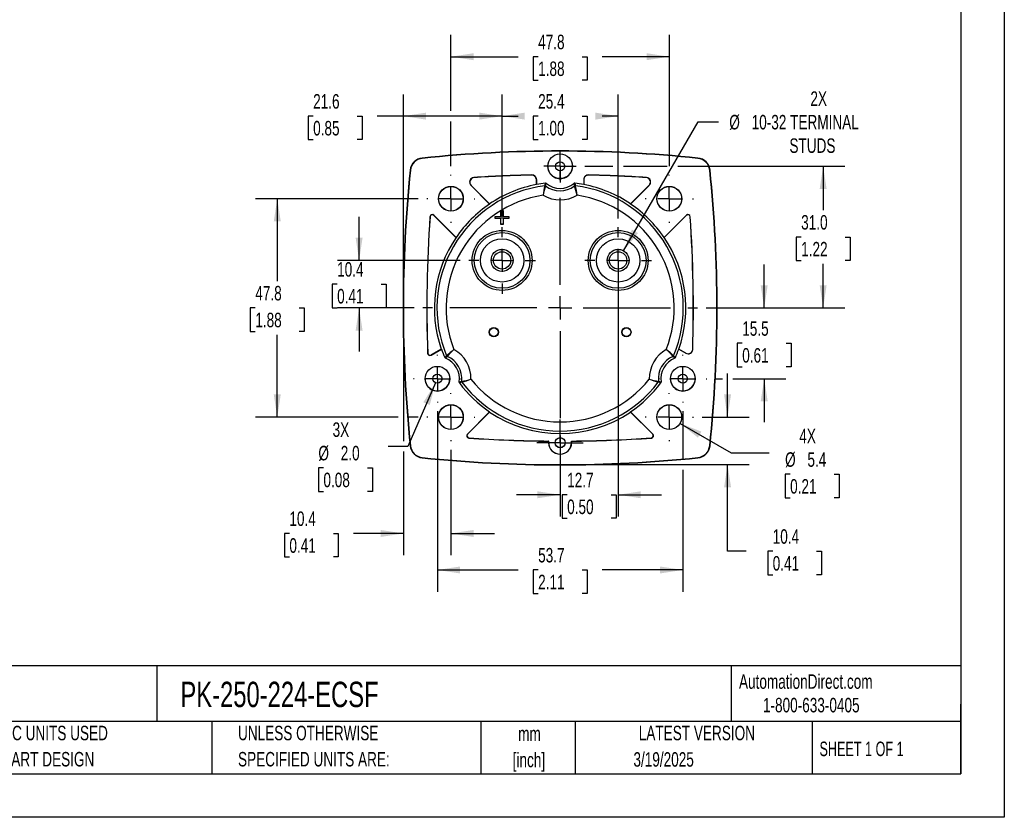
# Model space of a CAD drawing. Header units: millimetres. Extents: x 0 to 419, y 0 to 324.
# Tile 8 of 13: x 204 to 419, y 0 to 175. Entities that reach past the tile are written whole.
import ezdxf

# ---------------------------------------------------------------- set-up
doc = ezdxf.new("R2010")
doc.units = ezdxf.units.MM
doc.header["$LTSCALE"] = 1.5
doc.linetypes.add('CENTERX2', pattern=[20.32, 12.7, -2.54, 2.54, -2.54])
doc.layers.add('CENTER', color=40, linetype='CENTERX2')
doc.layers.add('DIMENSIONS', color=140, linetype='Continuous', lineweight=25)
doc.layers.add('TEXT', color=140, linetype='Continuous', lineweight=25)
doc.styles.add('SLDTEXTSTYLE0', font='TXT', dxfattribs={"width": 0.7})
doc.styles.add('SLDTEXTSTYLE1', font='TXT', dxfattribs={"width": 0.65})
doc.dimstyles.new('SLDDIMSTYLE0', dxfattribs={"dimtxt": 3.237012, "dimasz": 4.953, "dimexe": 0, "dimexo": 0.0625, "dimgap": 0.809253, "dimtad": 0, "dimtih": 1, "dimtoh": 1, "dimrnd": 1e-09, "dimzin": 12, "dimdsep": 46, "dimtxsty": 'SLDTEXTSTYLE0', "dimsah": 1, "dimcen": 0.09, "dimadec": 0, "dimazin": 3, "dimtfac": 1, "dimtofl": 0, "dimtmove": 0, "dimatfit": 3, "dimfxl": 0, "dimfrac": 2, "dimtolj": 1, "dimtzin": 12, "dimarcsym": 0})
doc.dimstyles.new('SLDDIMSTYLE2', dxfattribs={"dimtxt": 3.237012, "dimasz": 4.953, "dimexe": 0, "dimexo": 0.0625, "dimgap": 0.809253, "dimtad": 0, "dimtih": 1, "dimtoh": 1, "dimrnd": 1e-09, "dimzin": 12, "dimdsep": 46, "dimtxsty": 'SLDTEXTSTYLE0', "dimsah": 1, "dimcen": 0.09, "dimadec": 0, "dimazin": 3, "dimtfac": 1, "dimtmove": 0, "dimatfit": 0, "dimfxl": 0, "dimfrac": 2, "dimtolj": 1, "dimtzin": 12, "dimarcsym": 0})
doc.dimstyles.new('SLDDIMSTYLE4', dxfattribs={"dimtxt": 3.237012, "dimasz": 4.953, "dimexe": 0, "dimexo": 0.0625, "dimgap": 0.809253, "dimtad": 0, "dimtih": 1, "dimtoh": 1, "dimrnd": 1e-09, "dimzin": 4, "dimdsep": 46, "dimtxsty": 'SLDTEXTSTYLE0', "dimsah": 1, "dimcen": 0.09, "dimadec": 0, "dimazin": 1, "dimtfac": 1, "dimtofl": 0, "dimtmove": 0, "dimatfit": 3, "dimfxl": 0, "dimfrac": 2, "dimtolj": 1, "dimtzin": 12, "dimarcsym": 0})
doc.dimstyles.new('SLDDIMSTYLE5', dxfattribs={"dimtxt": 3.237012, "dimasz": 4.953, "dimexe": 0, "dimexo": 0.0625, "dimgap": 0.809253, "dimtad": 0, "dimtih": 1, "dimtoh": 1, "dimrnd": 1e-09, "dimzin": 12, "dimdsep": 46, "dimtxsty": 'SLDTEXTSTYLE0', "dimsah": 1, "dimcen": 0, "dimadec": 0, "dimazin": 3, "dimtfac": 1, "dimtofl": 0, "dimtmove": 0, "dimatfit": 3, "dimfxl": 0, "dimfrac": 2, "dimtolj": 1, "dimtzin": 12, "dimarcsym": 0})
doc.dimstyles.new('SLDDIMSTYLE6', dxfattribs={"dimtxt": 3.237012, "dimasz": 4.953, "dimexe": 0, "dimexo": 0.0625, "dimgap": 0.809253, "dimtad": 0, "dimtih": 1, "dimtoh": 1, "dimrnd": 1e-09, "dimzin": 12, "dimdsep": 46, "dimtxsty": 'SLDTEXTSTYLE0', "dimsah": 1, "dimcen": 0, "dimadec": 0, "dimazin": 3, "dimtfac": 1, "dimtofl": 0, "dimtmove": 0, "dimatfit": 3, "dimfxl": 0, "dimfrac": 2, "dimtolj": 1, "dimtzin": 12, "dimarcsym": 0})
doc.dimstyles.new('SLDDIMSTYLE7', dxfattribs={"dimtxt": 3.237012, "dimasz": 4.953, "dimexe": 0, "dimexo": 0.0625, "dimgap": 0.809253, "dimtad": 0, "dimtih": 1, "dimtoh": 1, "dimrnd": 1e-09, "dimzin": 4, "dimdsep": 46, "dimtxsty": 'SLDTEXTSTYLE0', "dimsah": 1, "dimcen": 0, "dimadec": 0, "dimazin": 1, "dimtfac": 1, "dimtofl": 0, "dimtmove": 0, "dimatfit": 3, "dimfxl": 0, "dimfrac": 2, "dimtolj": 1, "dimtzin": 12, "dimarcsym": 0})

# ---------------------------------------------------------------- blocks, each defined once
blk = doc.blocks.new('SW_NOTE_0_1')
at = {"layer": 'TEXT', "color": 0, "linetype": 'CENTERX2', "lineweight": 18, "char_height": 3.175, "attachment_point": 2, "style": 'SLDTEXTSTYLE0'}
for s, insert in [('mm', (4.27, 4.09)), ('[inch]', (4.14, -1.64))]:
    blk.add_mtext(s, dxfattribs=dict(at, insert=insert))
blk = doc.blocks.new('SW_NOTE_0_2')
at = {"layer": 'TEXT', "color": 0, "linetype": 'CENTERX2', "lineweight": 18, "char_height": 3.175, "attachment_point": 1, "style": 'SLDTEXTSTYLE0'}
for s, insert in [('UNLESS OTHERWISE', (0, 4.09)), ('SPECIFIED UNITS ARE:', (0, -1.64))]:
    blk.add_mtext(s, dxfattribs=dict(at, insert=insert))
blk = doc.blocks.new('SW_NOTE_0_6')
at = {"layer": 'TEXT', "color": 0, "linetype": 'CENTERX2', "lineweight": 18, "char_height": 3.175, "attachment_point": 1, "style": 'SLDTEXTSTYLE0'}
for s, insert in [('METRIC UNITS USED', (0, 4.09)), ('FOR PART DESIGN', (0, -1.64))]:
    blk.add_mtext(s, dxfattribs=dict(at, insert=insert))
blk = doc.blocks.new('_D_11')
at = {"layer": 'DIMENSIONS'}
for p, q in [((335.8, 124), (352.11, 152.25)), ((352.11, 152.25), (356.54, 152.25))]:
    blk.add_line(p, q, dxfattribs=at)
blk.add_solid([(335.8, 124), (338.93, 127.91), (337.61, 128.67)], dxfattribs=at)
at = {"layer": 'DIMENSIONS', "char_height": 3.175, "attachment_point": 1, "style": 'SLDTEXTSTYLE0'}
for s, insert in [('2X', (376.67, 158.92)), ('%%c', (358.92, 153.77)), ('10-32 TERMINAL', (363.81, 153.77)), ('STUDS', (372.08, 148.63))]:
    blk.add_mtext(s, dxfattribs=dict(at, insert=insert))
blk = doc.blocks.new('_D_12')
at = {"layer": 'DIMENSIONS'}
for p, q in [((298, 154.64), (298, 171.27)), ((345.8, 142.58), (345.8, 171.27)), ((298, 166.51), (312.7, 166.51)), ((317.09, 166.51), (316, 166.51)), ((316, 166.51), (316, 161.37)), ((326.71, 166.51), (327.79, 166.51)), ((327.79, 166.51), (327.79, 161.37)), ((345.8, 166.51), (331.09, 166.51)), ((316, 161.37), (317.09, 161.37)), ((327.79, 161.37), (326.71, 161.37)), ((298, 142.58), (298, 152.36))]:
    blk.add_line(p, q, dxfattribs=at)
for points in [[(298, 166.51), (302.95, 165.75), (302.95, 167.27)], [(345.8, 166.51), (340.84, 167.27), (340.84, 165.75)]]:
    blk.add_solid(points, dxfattribs=at)
at = {"layer": 'DIMENSIONS', "char_height": 3.175, "attachment_point": 1, "style": 'SLDTEXTSTYLE0'}
for s, insert in [('47.8', (317.09, 171.33)), ('1.88', (317.09, 165.46))]:
    blk.add_mtext(s, dxfattribs=dict(at, insert=insert))
blk = doc.blocks.new('_D_13')
at = {"layer": 'DIMENSIONS'}
for p, q in [((358.54, 87.61), (358.54, 97.14)), ((352.96, 87.61), (363.3, 87.61)), ((323.8, 77.21), (363.3, 77.21)), ((358.54, 58.24), (358.54, 77.21)), ((362.59, 58.24), (358.54, 58.24)), ((368.42, 58.24), (367.33, 58.24)), ((367.33, 58.24), (367.33, 53.09)), ((378.04, 58.24), (379.13, 58.24)), ((379.13, 58.24), (379.13, 53.09)), ((367.33, 53.09), (368.42, 53.09)), ((379.13, 53.09), (378.04, 53.09))]:
    blk.add_line(p, q, dxfattribs=at)
for points in [[(358.54, 87.61), (359.3, 92.57), (357.78, 92.57)], [(358.54, 77.21), (357.78, 72.26), (359.3, 72.26)]]:
    blk.add_solid(points, dxfattribs=at)
at = {"layer": 'DIMENSIONS', "char_height": 3.175, "attachment_point": 1, "style": 'SLDTEXTSTYLE0'}
for s, insert in [('10.4', (368.42, 63.06)), ('0.41', (368.42, 57.19))]:
    blk.add_mtext(s, dxfattribs=dict(at, insert=insert))
blk = doc.blocks.new('_D_14')
at = {"layer": 'DIMENSIONS'}
for p, q in [((287.6, 109.61), (287.6, 82.34)), ((287.6, 80.06), (287.6, 57.38)), ((298, 80.45), (298, 57.38)), ((262.65, 62.14), (261.57, 62.14)), ((261.57, 62.14), (261.57, 57)), ((272.27, 62.14), (273.36, 62.14)), ((273.36, 62.14), (273.36, 57)), ((287.6, 62.14), (276.66, 62.14)), ((298, 62.14), (307.52, 62.14)), ((261.57, 57), (262.65, 57)), ((273.36, 57), (272.27, 57))]:
    blk.add_line(p, q, dxfattribs=at)
for points in [[(287.6, 62.14), (282.64, 62.91), (282.64, 61.38)], [(298, 62.14), (302.95, 61.38), (302.95, 62.91)]]:
    blk.add_solid(points, dxfattribs=at)
at = {"layer": 'DIMENSIONS', "char_height": 3.175, "attachment_point": 1, "style": 'SLDTEXTSTYLE0'}
for s, insert in [('10.4', (262.65, 66.96)), ('0.41', (262.65, 61.09))]:
    blk.add_mtext(s, dxfattribs=dict(at, insert=insert))
blk = doc.blocks.new('_D_15')
at = {"layer": 'DIMENSIONS'}
for p, q in [((334.6, 120.02), (334.6, 65.85)), ((321.9, 79.55), (321.9, 65.85)), ((321.9, 70.61), (312.37, 70.61)), ((323.44, 70.61), (322.35, 70.61)), ((322.35, 70.61), (322.35, 65.47)), ((333.06, 70.61), (334.14, 70.61)), ((334.14, 70.61), (334.14, 65.47)), ((334.6, 70.61), (344.12, 70.61)), ((322.35, 65.47), (323.44, 65.47)), ((334.14, 65.47), (333.06, 65.47))]:
    blk.add_line(p, q, dxfattribs=at)
for points in [[(321.9, 70.61), (316.94, 71.37), (316.94, 69.85)], [(334.6, 70.61), (339.55, 69.85), (339.55, 71.37)]]:
    blk.add_solid(points, dxfattribs=at)
at = {"layer": 'DIMENSIONS', "char_height": 3.175, "attachment_point": 1, "style": 'SLDTEXTSTYLE0'}
for s, insert in [('12.7', (323.44, 75.43)), ('0.50', (323.44, 69.56))]:
    blk.add_mtext(s, dxfattribs=dict(at, insert=insert))
blk = doc.blocks.new('_D_16')
at = {"layer": 'DIMENSIONS'}
for p, q in [((290.83, 135.41), (255.23, 135.41)), ((260, 135.41), (260, 117.38)), ((255.19, 111.51), (254.1, 111.51)), ((254.1, 111.51), (254.1, 106.37)), ((264.81, 111.51), (265.89, 111.51)), ((265.89, 111.51), (265.89, 106.37)), ((254.1, 106.37), (255.19, 106.37)), ((260, 87.61), (260, 105.64)), ((265.89, 106.37), (264.81, 106.37)), ((286.45, 87.61), (255.23, 87.61)), ((290.83, 87.61), (288.74, 87.61))]:
    blk.add_line(p, q, dxfattribs=at)
for points in [[(260, 135.41), (259.23, 130.46), (260.76, 130.46)], [(260, 87.61), (260.76, 92.57), (259.23, 92.57)]]:
    blk.add_solid(points, dxfattribs=at)
at = {"layer": 'DIMENSIONS', "char_height": 3.175, "attachment_point": 1, "style": 'SLDTEXTSTYLE0'}
for s, insert in [('47.8', (255.19, 116.33)), ('1.88', (255.19, 110.46))]:
    blk.add_mtext(s, dxfattribs=dict(at, insert=insert))
blk = doc.blocks.new('_D_17')
at = {"layer": 'DIMENSIONS'}
for p, q in [((327.34, 142.52), (333.45, 142.52)), ((335.74, 142.52), (345.35, 142.52)), ((347.63, 142.52), (384.22, 142.52)), ((379.46, 142.52), (379.46, 132.89)), ((374.65, 127.02), (373.57, 127.02)), ((373.57, 127.02), (373.57, 121.87)), ((384.27, 127.02), (385.36, 127.02)), ((385.36, 127.02), (385.36, 121.87)), ((373.57, 121.87), (374.65, 121.87)), ((379.46, 111.51), (379.46, 121.15)), ((385.36, 121.87), (384.27, 121.87)), ((353.86, 111.51), (384.22, 111.51))]:
    blk.add_line(p, q, dxfattribs=at)
for points in [[(379.46, 142.52), (378.7, 137.57), (380.22, 137.57)], [(379.46, 111.51), (380.22, 116.47), (378.7, 116.47)]]:
    blk.add_solid(points, dxfattribs=at)
at = {"layer": 'DIMENSIONS', "char_height": 3.175, "attachment_point": 1, "style": 'SLDTEXTSTYLE0'}
for s, insert in [('31.0', (374.65, 131.84)), ('1.22', (374.65, 125.97))]:
    blk.add_mtext(s, dxfattribs=dict(at, insert=insert))
blk = doc.blocks.new('_D_18')
at = {"layer": 'DIMENSIONS'}
for p, q in [((366.56, 111.51), (366.56, 121.04)), ((353.86, 111.51), (371.32, 111.51)), ((361.75, 103.77), (360.66, 103.77)), ((360.66, 103.77), (360.66, 98.62)), ((371.37, 103.77), (372.45, 103.77)), ((372.45, 103.77), (372.45, 98.62)), ((360.66, 98.62), (361.75, 98.62)), ((372.45, 98.62), (371.37, 98.62)), ((355.89, 96.02), (357.4, 96.02)), ((359.68, 96.02), (371.32, 96.02)), ((366.56, 96.02), (366.56, 86.5))]:
    blk.add_line(p, q, dxfattribs=at)
for points in [[(366.56, 111.51), (367.32, 116.47), (365.79, 116.47)], [(366.56, 96.02), (365.79, 91.07), (367.32, 91.07)]]:
    blk.add_solid(points, dxfattribs=at)
at = {"layer": 'DIMENSIONS', "char_height": 3.175, "attachment_point": 1, "style": 'SLDTEXTSTYLE0'}
for s, insert in [('15.5', (361.75, 108.59)), ('0.61', (361.75, 102.72))]:
    blk.add_mtext(s, dxfattribs=dict(at, insert=insert))
blk = doc.blocks.new('_D_19')
at = {"layer": 'DIMENSIONS'}
for p, q in [((295.05, 88.88), (295.05, 49.39)), ((348.74, 88.88), (348.74, 78.36)), ((348.74, 76.07), (348.74, 49.39)), ((295.05, 54.15), (312.7, 54.15)), ((317.09, 54.15), (316, 54.15)), ((316, 54.15), (316, 49)), ((326.71, 54.15), (327.79, 54.15)), ((327.79, 54.15), (327.79, 49)), ((348.74, 54.15), (331.09, 54.15)), ((316, 49), (317.09, 49)), ((327.79, 49), (326.71, 49))]:
    blk.add_line(p, q, dxfattribs=at)
for points in [[(295.05, 54.15), (300, 53.39), (300, 54.91)], [(348.74, 54.15), (343.79, 54.91), (343.79, 53.39)]]:
    blk.add_solid(points, dxfattribs=at)
at = {"layer": 'DIMENSIONS', "char_height": 3.175, "attachment_point": 1, "style": 'SLDTEXTSTYLE0'}
for s, insert in [('53.7', (317.09, 58.97)), ('2.11', (317.09, 53.1))]:
    blk.add_mtext(s, dxfattribs=dict(at, insert=insert))
blk = doc.blocks.new('_D_20')
at = {"layer": 'DIMENSIONS'}
for p, q in [((277.91, 121.92), (277.91, 131.45)), ((300, 121.92), (273.15, 121.92)), ((273.1, 116.72), (272.02, 116.72)), ((272.02, 116.72), (272.02, 111.57)), ((282.72, 116.72), (283.81, 116.72)), ((283.81, 116.72), (283.81, 111.57)), ((272.02, 111.57), (273.1, 111.57)), ((289.93, 111.51), (273.15, 111.51)), ((277.91, 111.51), (277.91, 101.99)), ((283.81, 111.57), (282.72, 111.57))]:
    blk.add_line(p, q, dxfattribs=at)
for points in [[(277.91, 121.92), (278.67, 126.88), (277.15, 126.88)], [(277.91, 111.51), (277.15, 106.56), (278.67, 106.56)]]:
    blk.add_solid(points, dxfattribs=at)
at = {"layer": 'DIMENSIONS', "char_height": 3.175, "attachment_point": 1, "style": 'SLDTEXTSTYLE0'}
for s, insert in [('10.4', (273.1, 121.54)), ('0.41', (273.1, 115.67))]:
    blk.add_mtext(s, dxfattribs=dict(at, insert=insert))
blk = doc.blocks.new('_D_21')
at = {"layer": 'DIMENSIONS'}
for p, q in [((309.2, 131.12), (309.2, 158.26)), ((334.6, 131.12), (334.6, 158.26)), ((309.2, 153.5), (312.7, 153.5)), ((317.09, 153.5), (316, 153.5)), ((316, 153.5), (316, 148.35)), ((326.71, 153.5), (327.79, 153.5)), ((327.79, 153.5), (327.79, 148.35)), ((334.6, 153.5), (331.09, 153.5)), ((316, 148.35), (317.09, 148.35)), ((327.79, 148.35), (326.71, 148.35))]:
    blk.add_line(p, q, dxfattribs=at)
for points in [[(309.2, 153.5), (314.15, 152.74), (314.15, 154.26)], [(334.6, 153.5), (329.64, 154.26), (329.64, 152.74)]]:
    blk.add_solid(points, dxfattribs=at)
at = {"layer": 'DIMENSIONS', "char_height": 3.175, "attachment_point": 1, "style": 'SLDTEXTSTYLE0'}
for s, insert in [('25.4', (317.09, 158.32)), ('1.00', (317.09, 152.45))]:
    blk.add_mtext(s, dxfattribs=dict(at, insert=insert))
blk = doc.blocks.new('_D_22')
at = {"layer": 'DIMENSIONS'}
for p, q in [((348.15, 86.25), (359.34, 79.8)), ((359.34, 79.8), (367.67, 79.8)), ((372.23, 75.09), (371.14, 75.09)), ((371.14, 75.09), (371.14, 69.95)), ((381.84, 75.09), (382.93, 75.09)), ((382.93, 75.09), (382.93, 69.95)), ((371.14, 69.95), (372.23, 69.95)), ((382.93, 69.95), (381.84, 69.95))]:
    blk.add_line(p, q, dxfattribs=at)
blk.add_solid([(348.15, 86.25), (352.06, 83.12), (352.82, 84.44)], dxfattribs=at)
at = {"layer": 'DIMENSIONS', "char_height": 3.175, "attachment_point": 1, "style": 'SLDTEXTSTYLE0'}
for s, insert in [('4X', (374.24, 85.06)), ('%%c', (371.13, 79.91)), ('5.4', (376.02, 79.91)), ('0.21', (372.23, 74.04))]:
    blk.add_mtext(s, dxfattribs=dict(at, insert=insert))
blk = doc.blocks.new('_D_23')
at = {"layer": 'DIMENSIONS'}
for p, q in [((287.6, 113.42), (287.6, 158.26)), ((309.2, 131.12), (309.2, 158.26)), ((267.85, 153.5), (266.76, 153.5)), ((266.76, 153.5), (266.76, 148.35)), ((277.47, 153.5), (278.56, 153.5)), ((278.56, 153.5), (278.56, 148.35)), ((287.6, 153.5), (281.86, 153.5)), ((309.2, 153.5), (287.6, 153.5)), ((266.76, 148.35), (267.85, 148.35)), ((278.56, 148.35), (277.47, 148.35))]:
    blk.add_line(p, q, dxfattribs=at)
for points in [[(287.6, 153.5), (292.55, 152.74), (292.55, 154.26)], [(309.2, 153.5), (304.24, 154.26), (304.24, 152.74)]]:
    blk.add_solid(points, dxfattribs=at)
at = {"layer": 'DIMENSIONS', "char_height": 3.175, "attachment_point": 1, "style": 'SLDTEXTSTYLE0'}
for s, insert in [('21.6', (267.85, 158.32)), ('0.85', (267.85, 152.45))]:
    blk.add_mtext(s, dxfattribs=dict(at, insert=insert))
blk = doc.blocks.new('_D_24')
at = {"layer": 'DIMENSIONS'}
for p, q in [((294.65, 95.11), (288.6, 81.2)), ((288.6, 81.2), (284.27, 81.2)), ((270.1, 76.5), (269.01, 76.5)), ((269.01, 76.5), (269.01, 71.36)), ((279.72, 76.5), (280.81, 76.5)), ((280.81, 76.5), (280.81, 71.36)), ((269.01, 71.36), (270.1, 71.36)), ((280.81, 71.36), (279.72, 71.36))]:
    blk.add_line(p, q, dxfattribs=at)
blk.add_solid([(294.65, 95.11), (291.97, 90.87), (293.37, 90.26)], dxfattribs=at)
at = {"layer": 'DIMENSIONS', "char_height": 3.175, "attachment_point": 1, "style": 'SLDTEXTSTYLE0'}
for s, insert in [('3X', (272.11, 86.46)), ('%%c', (269, 81.32)), ('2.0', (273.89, 81.32)), ('0.08', (270.1, 75.45))]:
    blk.add_mtext(s, dxfattribs=dict(at, insert=insert))
blk = doc.blocks.new('SW_CENTERMARKSYMBOL_0')
at = {"layer": 'CENTER', "color": 0}
for p, q in [((0, 5.08), (0, 7.29)), ((0, 0), (0, 2.54)), ((-5.08, 0), (-7.29, 0)), ((0, 0), (-2.54, 0)), ((0, 0), (0, -2.54)), ((0, 0), (2.54, 0)), ((5.08, 0), (7.29, 0)), ((0, -5.08), (0, -7.29))]:
    blk.add_line(p, q, dxfattribs=at)
blk = doc.blocks.new('SW_CENTERMARKSYMBOL_1')
at = {"layer": 'CENTER', "color": 0}
for p, q in [((0, 5.08), (0, 7.29)), ((0, 0), (0, 2.54)), ((-5.08, 0), (-7.29, 0)), ((0, 0), (-2.54, 0)), ((0, 0), (0, -2.54)), ((0, 0), (2.54, 0)), ((5.08, 0), (7.29, 0)), ((0, -5.08), (0, -7.29))]:
    blk.add_line(p, q, dxfattribs=at)
blk = doc.blocks.new('SW_CENTERMARKSYMBOL_2')
at = {"layer": 'CENTER', "color": 0}
for p, q in [((0, 5.08), (0, 5.26)), ((0, 0), (0, 2.54)), ((-5.08, 0), (-5.26, 0)), ((0, 0), (-2.54, 0)), ((0, 0), (0, -2.54)), ((0, 0), (2.54, 0)), ((5.08, 0), (5.26, 0)), ((0, -5.08), (0, -5.26))]:
    blk.add_line(p, q, dxfattribs=at)
blk = doc.blocks.new('SW_CENTERMARKSYMBOL_3')
at = {"layer": 'CENTER', "color": 0}
for p, q in [((0, 5.08), (0, 5.26)), ((0, 0), (0, 2.54)), ((-5.08, 0), (-5.26, 0)), ((0, 0), (-2.54, 0)), ((0, 0), (0, -2.54)), ((0, 0), (2.54, 0)), ((5.08, 0), (5.26, 0)), ((0, -5.08), (0, -5.26))]:
    blk.add_line(p, q, dxfattribs=at)
blk = doc.blocks.new('SW_CENTERMARKSYMBOL_4')
at = {"layer": 'CENTER', "color": 0}
for p, q in [((0, 5.08), (0, 5.26)), ((0, 0), (0, 2.54)), ((-5.08, 0), (-5.26, 0)), ((0, 0), (-2.54, 0)), ((0, 0), (0, -2.54)), ((0, 0), (2.54, 0)), ((5.08, 0), (5.26, 0)), ((0, -5.08), (0, -5.26))]:
    blk.add_line(p, q, dxfattribs=at)
blk = doc.blocks.new('SW_CENTERMARKSYMBOL_5')
at = {"layer": 'CENTER', "color": 0}
for p, q in [((0, 5.08), (0, 5.26)), ((0, 0), (0, 2.54)), ((-5.08, 0), (-5.26, 0)), ((0, 0), (-2.54, 0)), ((0, 0), (0, -2.54)), ((0, 0), (2.54, 0)), ((5.08, 0), (5.26, 0)), ((0, -5.08), (0, -5.26))]:
    blk.add_line(p, q, dxfattribs=at)
blk = doc.blocks.new('SW_CENTERMARKSYMBOL_6')
at = {"layer": 'CENTER', "color": 0}
for p, q in [((0, 5.08), (0, 30.06)), ((0, 0), (0, 2.54)), ((-5.08, 0), (-30.06, 0)), ((0, 0), (-2.54, 0)), ((0, 0), (0, -2.54)), ((0, 0), (2.54, 0)), ((5.08, 0), (30.06, 0)), ((0, -5.08), (0, -30.06))]:
    blk.add_line(p, q, dxfattribs=at)
blk = doc.blocks.new('SW_CENTERMARKSYMBOL_7')
at = {"layer": 'CENTER', "color": 0}
for p, q in [((0, 2.54), (0, 3.54)), ((0, 0), (0, 2.54)), ((-2.54, 0), (-3.54, 0)), ((0, 0), (-2.54, 0)), ((0, 0), (0, -2.54)), ((0, 0), (2.54, 0)), ((2.54, 0), (3.54, 0)), ((0, -2.54), (0, -3.54))]:
    blk.add_line(p, q, dxfattribs=at)
blk = doc.blocks.new('SW_CENTERMARKSYMBOL_8')
at = {"layer": 'CENTER', "color": 0}
for p, q in [((0, 5.08), (0, 5.24)), ((0, 0), (0, 2.54)), ((-5.08, 0), (-5.24, 0)), ((0, 0), (-2.54, 0)), ((0, 0), (0, -2.54)), ((0, 0), (2.54, 0)), ((5.08, 0), (5.24, 0)), ((0, -5.08), (0, -5.24))]:
    blk.add_line(p, q, dxfattribs=at)
blk = doc.blocks.new('SW_CENTERMARKSYMBOL_9')
at = {"layer": 'CENTER', "color": 0}
for p, q in [((0, 2.54), (0, 5.06)), ((0, 0), (0, 2.54)), ((-2.54, 0), (-5.06, 0)), ((0, 0), (-2.54, 0)), ((0, 0), (0, -2.54)), ((0, 0), (2.54, 0)), ((2.54, 0), (5.06, 0)), ((0, -2.54), (0, -5.06))]:
    blk.add_line(p, q, dxfattribs=at)
blk = doc.blocks.new('SW_CENTERMARKSYMBOL_10')
at = {"layer": 'CENTER', "color": 0}
for p, q in [((0, 5.08), (0, 5.24)), ((0, 0), (0, 2.54)), ((-5.08, 0), (-5.24, 0)), ((0, 0), (-2.54, 0)), ((0, 0), (0, -2.54)), ((0, 0), (2.54, 0)), ((5.08, 0), (5.24, 0)), ((0, -5.08), (0, -5.24))]:
    blk.add_line(p, q, dxfattribs=at)

msp = doc.modelspace()

# ---------------------------------------------------------------- linework, layer by layer
at = {"color": 7, "linetype": 'Continuous'}
for p, q in [((419.104, 323.854), (419.104, 0.004)), ((419.104, 0.004), (0.004, 0.004))]:
    msp.add_line(p, q, dxfattribs=at)
for p, q in [((291.728, 144.33), (291.735, 144.262)), ((324.616, 142.513), (324.606, 142.746)), ((352.065, 144.33), (352.058, 144.262)), ((289.079, 141.681), (289.148, 141.674)), ((303.062, 140.048), (303.018, 140.065)), ((315.694, 140.615), (315.675, 140.596)), ((328.118, 140.596), (328.099, 140.615)), ((340.775, 140.065), (340.731, 140.048)), ((354.714, 141.681), (354.645, 141.674)), ((302.42, 138.343), (302.376, 138.36)), ((302.376, 138.36), (306.478, 134.258)), ((306.479, 134.284), (302.42, 138.343)), ((316.697, 139.596), (316.716, 139.616)), ((316.697, 139.596), (316.697, 138.517)), ((316.705, 138.518), (316.716, 138.499)), ((316.716, 138.499), (316.716, 139.616)), ((318.544, 138.258), (318.695, 138.805)), ((318.723, 138.211), (318.881, 138.751)), ((324.912, 138.751), (325.07, 138.211)), ((325.098, 138.805), (325.249, 138.258)), ((327.077, 139.616), (327.097, 139.596)), ((327.077, 139.616), (327.077, 138.499)), ((327.077, 138.499), (327.088, 138.518)), ((327.097, 139.596), (327.097, 138.517)), ((341.373, 138.343), (337.314, 134.284)), ((337.315, 134.258), (341.417, 138.36)), ((341.373, 138.343), (341.417, 138.36)), ((306.472, 134.279), (306.478, 134.258)), ((337.315, 134.258), (337.322, 134.279)), ((293.419, 131.492), (293.435, 131.449)), ((294.271, 131.811), (294.288, 131.768)), ((299.151, 126.932), (294.271, 131.811)), ((294.288, 131.768), (299.112, 126.943)), ((307.697, 131.063), (307.697, 131.563)), ((307.697, 131.563), (307.699, 131.56)), ((307.697, 131.563), (308.947, 131.563)), ((307.699, 131.065), (307.699, 131.56)), ((307.699, 131.56), (308.949, 131.56)), ((308.949, 132.81), (308.947, 132.813)), ((308.947, 132.813), (309.447, 132.813)), ((308.947, 131.563), (308.947, 132.813)), ((308.947, 131.563), (308.949, 131.56)), ((308.949, 132.81), (309.444, 132.81)), ((308.949, 131.56), (308.949, 132.81)), ((309.447, 132.813), (309.444, 132.81)), ((309.444, 132.81), (309.444, 131.56)), ((309.447, 131.563), (309.444, 131.56)), ((309.444, 131.56), (310.694, 131.56)), ((309.447, 132.813), (309.447, 131.563)), ((309.447, 131.563), (310.697, 131.563)), ((310.697, 131.563), (310.694, 131.56)), ((310.694, 131.56), (310.694, 131.065)), ((310.697, 131.563), (310.697, 131.063)), ((349.522, 131.811), (344.642, 126.932)), ((344.681, 126.943), (349.506, 131.768)), ((349.506, 131.768), (349.522, 131.811)), ((350.358, 131.449), (350.374, 131.492)), ((307.697, 131.063), (307.699, 131.065)), ((308.947, 131.063), (307.697, 131.063)), ((308.949, 131.065), (307.699, 131.065)), ((308.947, 131.063), (308.949, 131.065)), ((308.947, 129.813), (308.947, 131.063)), ((308.947, 129.813), (308.949, 129.815)), ((309.447, 129.813), (308.947, 129.813)), ((308.949, 129.815), (308.949, 131.065)), ((309.444, 129.815), (308.949, 129.815)), ((310.694, 131.065), (309.444, 131.065)), ((309.444, 131.065), (309.444, 129.815)), ((309.447, 131.063), (309.444, 131.065)), ((309.447, 129.813), (309.444, 129.815)), ((310.697, 131.063), (309.447, 131.063)), ((309.447, 131.063), (309.447, 129.813)), ((310.697, 131.063), (310.694, 131.065)), ((299.151, 126.932), (299.112, 126.943)), ((344.681, 126.943), (344.642, 126.932)), ((292.916, 101.634), (292.897, 101.601)), ((293.647, 101.185), (295.935, 102.506)), ((295.895, 102.505), (293.665, 101.218)), ((295.895, 102.505), (295.935, 102.506)), ((347.858, 102.506), (347.898, 102.505)), ((347.858, 102.506), (349.424, 101.602)), ((349.406, 101.635), (347.898, 102.505)), ((349.406, 101.635), (349.424, 101.602)), ((350.923, 102.437), (350.905, 102.47)), ((293.665, 101.218), (293.647, 101.185)), ((296.66, 100.639), (297.058, 101.044)), ((296.799, 100.505), (297.188, 100.912)), ((346.605, 100.912), (346.994, 100.505)), ((346.735, 101.044), (347.133, 100.639)), ((297.769, 96.013), (297.759, 96.246)), ((300.361, 95.415), (299.815, 95.282)), ((300.411, 95.237), (299.862, 95.095)), ((343.932, 95.095), (343.382, 95.237)), ((343.978, 95.282), (343.432, 95.415)), ((351.463, 96.013), (351.453, 96.246)), ((306.478, 88.767), (301.598, 83.888)), ((301.641, 83.904), (306.466, 88.729)), ((306.466, 88.729), (306.478, 88.767)), ((337.327, 88.729), (337.315, 88.767)), ((342.195, 83.888), (337.315, 88.767)), ((337.327, 88.729), (342.152, 83.904)), ((301.598, 83.888), (301.641, 83.904)), ((301.917, 83.035), (301.961, 83.051)), ((319.397, 82.374), (319.377, 82.355)), ((319.377, 82.355), (319.377, 82.013)), ((319.377, 82.013), (319.397, 82.013)), ((319.397, 82.013), (319.397, 82.374)), ((324.416, 82.355), (324.397, 82.374)), ((324.397, 82.374), (324.397, 82.013)), ((324.397, 82.013), (324.416, 82.013)), ((324.416, 82.013), (324.416, 82.355)), ((341.833, 83.051), (341.876, 83.035)), ((342.152, 83.904), (342.195, 83.888)), ((289.148, 81.351), (289.079, 81.344)), ((354.714, 81.344), (354.645, 81.351)), ((291.728, 78.695), (291.735, 78.764)), ((352.065, 78.695), (352.058, 78.764))]:
    msp.add_line(p, q)
at = {"flags": 128}
for points in [[(324.486, 141.683), (324.577, 142.053), (324.616, 142.513)], [(297.639, 95.183), (297.73, 95.553), (297.769, 96.013)], [(351.333, 95.183), (351.423, 95.553), (351.463, 96.013)]]:
    msp.add_lwpolyline(points, dxfattribs=at)
for centre, radius in [((321.897, 142.524), 2.7), ((321.897, 142.524), 1), ((297.997, 135.413), 2.719), ((297.997, 135.413), 2.7), ((345.797, 135.413), 2.719), ((345.797, 135.413), 2.7), ((309.197, 121.913), 6.558), ((309.197, 121.913), 6.1), ((334.597, 121.913), 6.558), ((334.597, 121.913), 6.1), ((309.197, 121.924), 4.75), ((334.597, 121.924), 4.75), ((309.197, 121.924), 2.4), ((309.197, 121.924), 1.9), ((334.597, 121.924), 2.4), ((334.597, 121.924), 1.9), ((307.397, 106.211), 1.015), ((307.397, 106.211), 0.95), ((336.397, 106.211), 1.015), ((336.397, 106.211), 0.95), ((295.05, 96.024), 2.7), ((295.05, 96.024), 1), ((348.743, 96.024), 2.7), ((348.743, 96.024), 1), ((297.997, 87.613), 2.719), ((297.997, 87.613), 2.7), ((345.797, 87.613), 2.719), ((345.797, 87.613), 2.7), ((321.897, 82.013), 1.111), ((321.897, 82.013), 1.1)]:
    msp.add_circle(centre, radius)
for centre, radius, start, end in [((321.897, -148.187), 294.069, 84.11164, 95.88836), ((321.897, -148.187), 294, 84.11164, 95.88836), ((292.032, 141.377), 2.969, 95.88836, 174.11164), ((292.032, 141.377), 2.9, 95.88836, 174.11164), ((321.897, 142.513), 2.7, 179.88574, 0), ((351.761, 141.377), 2.9, 5.88836, 84.11164), ((351.761, 141.377), 2.969, 5.88836, 84.11164), ((581.597, 111.513), 294.069, 174.11164, 185.88836), ((581.597, 111.513), 294, 174.11164, 185.88836), ((303.083, 139.067), 1, 93.74164, 225.0049), ((321.897, -148.237), 288.919, 91.23006, 93.74645), ((321.897, -148.237), 288.9, 91.23397, 93.73802), ((315.697, 139.596), 1, 359.99935, 91.23463), ((315.716, 139.616), 1, 359.99933, 91.23073), ((328.077, 139.616), 1, 88.76927, 180.00067), ((328.097, 139.596), 1, 88.76537, 180.00065), ((321.897, -148.237), 288.919, 86.25355, 88.76994), ((321.897, -148.237), 288.9, 86.26198, 88.76603), ((340.71, 139.067), 1, 314.99515, 86.25849), ((62.197, 111.513), 294, 354.11164, 5.88836), ((62.197, 111.513), 294.069, 354.11164, 5.88836), ((321.897, 111.513), 26.955, 97.14505, 202.85495), ((303.127, 139.05), 1, 93.73301, 225.00498), ((321.897, 111.513), 27.5, 100.88122, 124.11878), ((321.897, 111.513), 27.479, 96.68982, 100.86738), ((350.684, 131.289), 32.887, 167.7661, 171.43529), ((342.884, 130.443), 25.379, 162.17591, 166.91861), ((318.575, 138.01), 0.25, 53.59047, 97.13786), ((318.725, 138.556), 0.25, 51.27825, 96.69007), ((321.897, 142.513), 5.345, 233.58327, 306.41673), ((321.897, 142.513), 4.821, 231.2785, 308.7215), ((325.069, 138.556), 0.25, 83.30993, 128.72175), ((325.218, 138.01), 0.25, 82.86261, 126.40953), ((300.79, 130.41), 25.503, 13.09287, 17.81261), ((321.897, 111.513), 27.479, 79.13262, 83.31018), ((321.897, 111.513), 26.955, 337.14505, 82.85495), ((293.04, 131.277), 32.957, 8.56858, 12.23003), ((321.897, 111.513), 27.5, 55.88122, 79.11878), ((340.666, 139.05), 1, 314.99503, 86.26693), ((321.896, 111.513), 24.955, 98.60159, 201.39841), ((321.897, 142.513), 7.345, 239.45506, 300.54494), ((321.897, 111.513), 24.955, 338.60159, 81.39841), ((321.897, 111.513), 27.479, 124.13262, 145.86738), ((321.897, 111.513), 27.479, 34.13262, 55.86738), ((581.647, 111.513), 288.919, 176.03468, 181.96598), ((581.647, 111.513), 288.9, 176.04306, 181.95963), ((293.918, 131.458), 0.5, 44.99513, 176.03956), ((293.934, 131.414), 0.5, 44.99513, 176.04794), ((349.859, 131.414), 0.5, 3.95206, 135.00487), ((349.875, 131.458), 0.5, 3.96044, 135.00487), ((62.147, 111.513), 288.9, 358.20623, 3.95694), ((62.147, 111.513), 288.919, 358.19984, 3.96532), ((321.897, 111.513), 27.517, 145.89274, 199.10726), ((321.897, 111.513), 27.517, 340.89274, 34.10726), ((293.397, 101.618), 0.5, 181.96359, 300.00239), ((293.415, 101.651), 0.5, 181.95724, 300.00239), ((321.897, 111.513), 27.479, 199.13262, 203.31018), ((319.208, 76.641), 32.957, 128.56858, 132.23003), ((316.084, 83.785), 25.503, 133.09287, 137.81261), ((295.05, 96.013), 7.345, 359.45506, 60.54494), ((348.743, 96.013), 7.345, 119.45506, 180.54494), ((327.797, 83.872), 25.379, 42.17591, 46.91861), ((324.63, 76.694), 32.887, 47.7661, 51.43529), ((321.897, 111.513), 27.479, 336.68982, 340.86738), ((349.906, 102.501), 1, 239.99757, 358.20864), ((349.924, 102.468), 1, 239.99763, 358.20226), ((296.89, 100.738), 0.25, 203.30993, 248.72175), ((295.05, 96.013), 4.821, 351.2785, 68.7215), ((297.288, 101.141), 0.25, 202.86261, 246.40953), ((295.05, 96.013), 5.345, 353.58327, 66.41673), ((348.743, 96.013), 5.345, 113.58327, 186.41673), ((348.743, 96.013), 4.821, 111.2785, 188.7215), ((346.505, 101.141), 0.25, 293.59047, 337.13786), ((346.903, 100.738), 0.25, 291.27825, 336.69007), ((295.05, 96.013), 2.7, 179.88584, 0), ((300.062, 95.244), 0.25, 171.27825, 216.69007), ((321.897, 111.513), 27.479, 216.68982, 235.86738), ((300.61, 95.387), 0.25, 173.59047, 217.13786), ((295.009, 120.224), 25.379, 282.17591, 286.91861), ((290.376, 126.555), 32.887, 287.7661, 291.43529), ((321.897, 111.513), 26.955, 217.14505, 322.85495), ((321.897, 111.512), 24.955, 218.60159, 321.39841), ((321.897, 111.513), 27.479, 304.13262, 323.31018), ((353.441, 126.621), 32.957, 248.56858, 252.23003), ((348.815, 120.343), 25.503, 253.09287, 257.81261), ((343.183, 95.387), 0.25, 322.86261, 6.40953), ((343.731, 95.244), 0.25, 323.30993, 8.72175), ((348.743, 96.013), 2.7, 179.88582, 0), ((321.897, 111.513), 27.517, 235.89274, 304.10726), ((301.952, 83.534), 0.5, 134.99513, 266.03956), ((301.995, 83.55), 0.5, 134.99513, 266.04794), ((321.897, 371.263), 288.919, 266.03468, 269.50041), ((321.897, 371.263), 288.9, 266.04306, 269.50418), ((321.897, 82.013), 2.519, 180, 0), ((321.897, 82.013), 2.5, 180, 0), ((321.897, 371.263), 288.9, 270.49582, 273.95694), ((321.897, 371.263), 288.919, 270.49959, 273.96532), ((341.798, 83.55), 0.5, 273.95206, 45.00487), ((341.842, 83.534), 0.5, 273.96044, 45.00487), ((292.032, 81.649), 2.969, 185.88836, 264.11164), ((292.032, 81.649), 2.9, 185.88836, 264.11164), ((351.761, 81.649), 2.9, 275.88836, 354.11164), ((351.761, 81.649), 2.969, 275.88836, 354.11164), ((321.897, 371.213), 294.069, 264.11164, 275.88836), ((321.897, 371.213), 294, 264.11164, 275.88836)]:
    msp.add_arc(centre, radius, start, end)
at = {"layer": 'TEXT'}
for p, q in [((409.575, 314.325), (409.575, 9.525)), ((409.575, 33.189), (9.525, 33.189)), ((233.638, 33.189), (233.638, 20.955)), ((359.363, 33.189), (359.363, 20.955)), ((409.575, 9.525), (409.575, 24.765)), ((409.575, 20.955), (9.525, 20.955)), ((245.67, 20.955), (245.67, 9.525)), ((304.536, 20.955), (304.536, 9.525)), ((325.218, 20.955), (325.218, 9.525)), ((377.023, 20.955), (377.023, 9.525)), ((9.525, 9.525), (409.575, 9.525))]:
    msp.add_line(p, q, dxfattribs=at)

# ---------------------------------------------------------------- block references
at = {"layer": 'CENTER'}
for name, p in [('SW_CENTERMARKSYMBOL_7', (321.897, 142.524)), ('SW_CENTERMARKSYMBOL_6', (321.897, 111.513)), ('SW_CENTERMARKSYMBOL_3', (297.997, 135.413)), ('SW_CENTERMARKSYMBOL_2', (345.797, 135.413)), ('SW_CENTERMARKSYMBOL_0', (309.197, 121.924)), ('SW_CENTERMARKSYMBOL_1', (334.597, 121.924)), ('SW_CENTERMARKSYMBOL_10', (295.05, 96.024)), ('SW_CENTERMARKSYMBOL_8', (348.743, 96.024)), ('SW_CENTERMARKSYMBOL_4', (297.997, 87.613)), ('SW_CENTERMARKSYMBOL_5', (345.797, 87.613)), ('SW_CENTERMARKSYMBOL_9', (321.897, 82.013))]:
    msp.add_blockref(name, p, dxfattribs=at)
at = {"layer": 'TEXT', "linetype": 'CENTERX2', "lineweight": 18}
for name, p in [('SW_NOTE_0_6', (192.718, 15.953)), ('SW_NOTE_0_2', (251.412, 15.953)), ('SW_NOTE_0_1', (310.929, 15.792))]:
    msp.add_blockref(name, p, dxfattribs=at)

# ---------------------------------------------------------------- texts
for s, insert, char_height, attachment_point, style in [('AutomationDirect.com', (361.042, 31.315), 3.175, 1, 'SLDTEXTSTYLE0'), ('PK-250-224-ECSF', (238.812, 29.685), 5.55625, 1, 'SLDTEXTSTYLE0'), ('1-800-633-0405', (366.287, 26.156), 3.175, 1, 'SLDTEXTSTYLE0'), ('LATEST VERSION', (351.828, 20.046), 3.175, 2, 'SLDTEXTSTYLE0'), ('SHEET 1 OF 1', (378.662, 16.577), 3.175, 1, 'SLDTEXTSTYLE1'), ('3/19/2025', (344.552, 14.264), 3.175, 2, 'SLDTEXTSTYLE0')]:
    msp.add_mtext(s, dxfattribs=dict(at, insert=insert, char_height=char_height, attachment_point=attachment_point, style=style))

# ---------------------------------------------------------------- dimensions: what is measured, and where the dimension line sits
at = {"layer": 'DIMENSIONS'}
for base, p1, p2, dimstyle, picture, middle in [((297.997, 166.51), (345.797, 140.672), (297.997, 140.672), 'SLDDIMSTYLE0', '_D_12', (321.897, 166.51)), ((287.597, 153.499), (309.197, 129.214), (287.597, 111.513), 'SLDDIMSTYLE0', '_D_23', (272.66, 153.499)), ((334.597, 153.499), (309.197, 129.214), (334.597, 129.214), 'SLDDIMSTYLE0', '_D_21', (321.897, 153.499)), ((334.597, 70.611), (321.897, 81.455), (334.597, 121.924), 'SLDDIMSTYLE2', '_D_15', (328.247, 70.611)), ((287.597, 62.144), (297.997, 82.354), (287.597, 111.513), 'SLDDIMSTYLE2', '_D_14', (267.463, 62.144)), ((295.05, 54.148), (348.743, 90.784), (295.05, 90.784), 'SLDDIMSTYLE0', '_D_19', (321.897, 54.148))]:
    dim = msp.add_linear_dim(base=base, p1=p1, p2=p2, dimstyle=dimstyle, dxfattribs=at)
    dim.commit()
    dim.dimension.update_dxf_attribs({"geometry": picture, "text_midpoint": middle, "dimtype": 160})
dim = msp.add_diameter_dim_2p(p1=(333.397, 119.845), p2=(335.797, 124.002), text='2X\\P%%c10-32 TERMINAL\\PSTUDS', dimstyle='SLDDIMSTYLE5', override={"dimpost": '<>'}, dxfattribs=at)
dim.commit()
dim.dimension.update_dxf_attribs({"geometry": '_D_11', "text_midpoint": (379.462, 152.253), "dimtype": 163})
for base, p1, p2, dimstyle, picture, middle in [((379.462, 111.513), (325.437, 142.524), (351.954, 111.513), 'SLDDIMSTYLE4', '_D_17', (379.462, 127.018)), ((259.997, 87.613), (292.737, 135.413), (292.737, 87.613), 'SLDDIMSTYLE0', '_D_16', (259.997, 111.513)), ((277.912, 121.924), (291.839, 111.513), (301.907, 121.924), 'SLDDIMSTYLE2', '_D_20', (277.912, 116.718)), ((366.556, 96.024), (351.954, 111.513), (353.983, 96.024), 'SLDDIMSTYLE2', '_D_18', (366.556, 103.768)), ((358.539, 77.213), (351.056, 87.613), (321.897, 77.213), 'SLDDIMSTYLE2', '_D_13', (358.539, 58.238))]:
    dim = msp.add_linear_dim(base=base, p1=p1, p2=p2, angle=90, dimstyle=dimstyle, dxfattribs=at)
    dim.commit()
    dim.dimension.update_dxf_attribs({"geometry": picture, "text_midpoint": middle, "dimtype": 160})
for p1, p2, text, dimstyle, picture, middle in [((295.449, 96.94), (294.651, 95.107), '3X\\P<>', 'SLDDIMSTYLE7', '_D_24', (274.91, 79.073)), ((343.442, 88.972), (348.151, 86.253), '4X\\P<>', 'SLDDIMSTYLE6', '_D_22', (377.035, 77.667))]:
    dim = msp.add_diameter_dim_2p(p1=p1, p2=p2, text=text, dimstyle=dimstyle, dxfattribs=at)
    dim.commit()
    dim.dimension.update_dxf_attribs({"geometry": picture, "text_midpoint": middle, "dimtype": 163})

doc.saveas('drawing.dxf')
